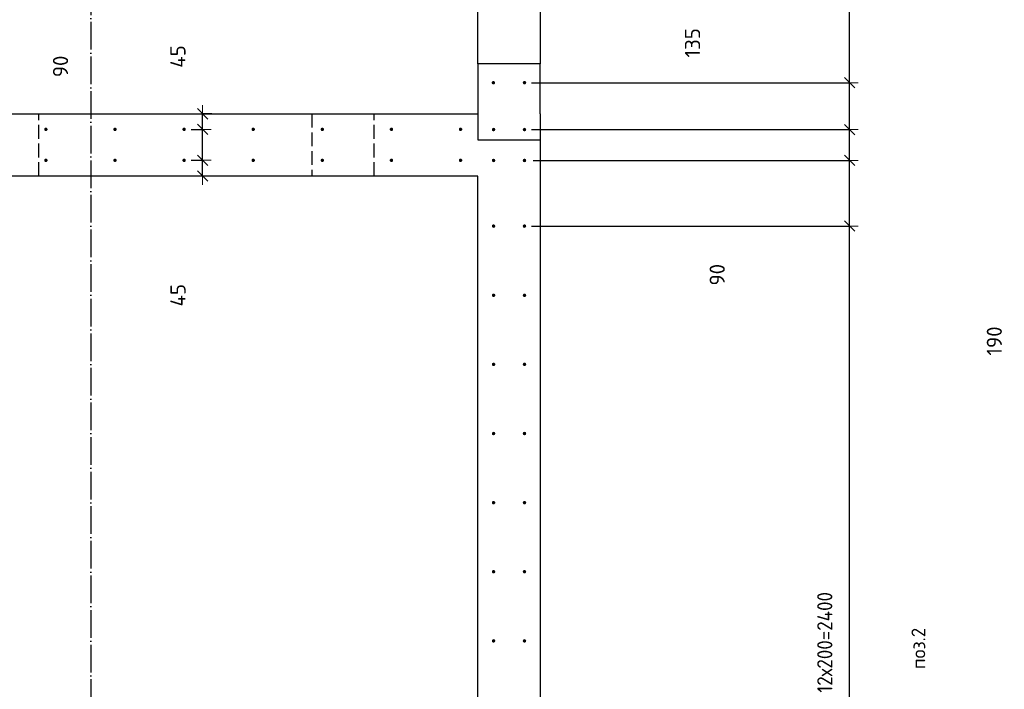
# Model space of a CAD drawing. Header units: millimetres. Extents: x -2258 to 68686, y -2266 to 30725.
# Tile 46 of 83: x 35614 to 38464, y 11455 to 13392. Entities that reach past the tile are written whole.
import ezdxf

# ---------------------------------------------------------------- set-up
doc = ezdxf.new("R2010")
doc.units = ezdxf.units.MM
doc.header["$PDMODE"] = 65
for name, pattern in [('______11', [100, 80, -10, 0, -10]), ('______2', [54, 40, -14]), ('______5', [220, 160, -20, 20, -20])]:
    doc.linetypes.add(name, pattern=pattern)
for name, color, linetype, lineweight in [('Standard', 7, 'Continuous', 25), ('Арм.стержн. вертикальными 1', 22, 'Continuous', 35), ('Размерная линия_ общее', 7, 'Continuous', 13)]:
    doc.layers.add(name, color=color, linetype=linetype, lineweight=lineweight)
doc.layers.add('Осевая линия_ общее', color=7, linetype='______5', lineweight=13, true_color=0xa0a0a0)
doc.styles.add('ISOCPEUR', font='ISOCPEUR')
doc.dimstyles.new('DIMSTYLE_11', dxfattribs={"dimtxt": 44, "dimasz": 50, "dimexe": 0, "dimexo": 0, "dimgap": 22, "dimtad": 2, "dimdec": 0, "dimrnd": 5, "dimzin": 12, "dimdsep": 46, "dimtxsty": 'ISOCPEUR', "dimblk1": 'ALL_ML_STRICH', "dimblk2": 'ALL_ML_STRICH', "dimsah": 1, "dimcen": 0, "dimclrd": 7, "dimclre": 256, "dimclrt": 7, "dimadec": 0, "dimazin": 0, "dimtfac": 1, "dimtdec": 0, "dimtix": 1, "dimtmove": 2, "dimatfit": 3, "dimfxl": 0, "dimtvp": 1.2, "dimtzin": 0, "dimlwd": 0, "dimlwe": -3, "dimarcsym": 0})
doc.dimstyles.new('DIMSTYLE_3', dxfattribs={"dimtxt": 44, "dimasz": 50, "dimexe": 0, "dimexo": 0, "dimgap": 22, "dimtad": 2, "dimdec": 0, "dimrnd": 5, "dimzin": 12, "dimdsep": 46, "dimtxsty": 'ISOCPEUR', "dimblk1": 'ALL_ML_STRICH', "dimblk2": 'ALL_ML_STRICH', "dimsah": 1, "dimcen": 0, "dimclrd": 7, "dimclre": 256, "dimclrt": 7, "dimadec": 0, "dimazin": 0, "dimtfac": 1, "dimtdec": 0, "dimtix": 1, "dimtmove": 2, "dimatfit": 3, "dimfxl": 0, "dimtzin": 0, "dimlwd": 0, "dimlwe": -3, "dimarcsym": 0})
doc.dimstyles.new('DIMSTYLE_8', dxfattribs={"dimtxt": 44, "dimasz": 50, "dimexe": 0, "dimexo": 0, "dimgap": 22, "dimtad": 0, "dimdec": 0, "dimrnd": 5, "dimzin": 12, "dimdsep": 46, "dimtxsty": 'ISOCPEUR', "dimblk1": 'ALL_ML_STRICH', "dimblk2": 'ALL_ML_STRICH', "dimsah": 1, "dimcen": 0, "dimclrd": 7, "dimclre": 256, "dimclrt": 7, "dimadec": 0, "dimazin": 0, "dimtfac": 1, "dimtdec": 0, "dimtix": 1, "dimtmove": 2, "dimatfit": 3, "dimfxl": 0, "dimtzin": 0, "dimlwd": 0, "dimlwe": -3, "dimarcsym": 0})

# ---------------------------------------------------------------- blocks, each defined once
blk = doc.blocks.new('ALL_ML_STRICH')
at = {"color": 0, "linetype": 'ByBlock', "lineweight": -2}
for p, q in [((-1, 0), (0.5, 0)), ((-0.3, -0.3), (0.3, 0.3)), ((0, -0.5), (0, 0.5))]:
    blk.add_line(p, q, dxfattribs=at)
blk = doc.blocks.new('*D371')
at = {"layer": 'DEFPOINTS', "color": 7, "linetype": 'Continuous', "lineweight": 13, "transparency": 33554687}
for p in [(36090, 12985.5), (36143.7, 12940), (36190.5, 12940)]:
    blk.add_point(p, dxfattribs=at)
at = {"layer": 'Размерная линия_ общее', "color": 253, "linetype": 'Continuous', "lineweight": -2, "true_color": 0xa0a0a0, "transparency": 33554687}
for p, q in [((36110, 12985.5), (36143.7, 12985.5)), ((36170.5, 12940), (36143.7, 12940))]:
    blk.add_line(p, q, dxfattribs=at)
at = {"layer": 'Размерная линия_ общее', "color": 7, "linetype": 'Continuous', "lineweight": -2, "transparency": 33554687}
blk.add_line((36143.7, 12940), (36143.7, 12985.5), dxfattribs=at)
at = {"layer": 'Размерная линия_ общее', "color": 7, "linetype": 'Continuous', "lineweight": 13, "transparency": 33554687, "xscale": 50, "yscale": 50, "zscale": 50}
for p, rotation in [((36143.7, 12985.5), 90), ((36143.7, 12940), 270)]:
    blk.add_blockref('ALL_ML_STRICH', p, dxfattribs=dict(at, rotation=rotation))
at = {"layer": 'Размерная линия_ общее', "color": 7, "linetype": 'Continuous', "lineweight": 13, "transparency": 33554687, "insert": (36072.3, 12595.1), "char_height": 44, "width": 88, "attachment_point": 5, "rotation": 90, "style": 'ISOCPEUR'}
blk.add_mtext('\\A1;{45}', dxfattribs=at)
blk = doc.blocks.new('*D372')
at = {"layer": 'DEFPOINTS', "color": 7, "linetype": 'Continuous', "lineweight": 13, "transparency": 33554687}
for p in [(36090, 13075), (36090, 12985.5), (36143.7, 12985.5)]:
    blk.add_point(p, dxfattribs=at)
at = {"layer": 'Размерная линия_ общее', "color": 253, "linetype": 'Continuous', "lineweight": -2, "true_color": 0xa0a0a0, "transparency": 33554687}
for p, q in [((36110, 13075), (36143.7, 13075)), ((36110, 12985.5), (36143.7, 12985.5))]:
    blk.add_line(p, q, dxfattribs=at)
at = {"layer": 'Размерная линия_ общее', "color": 7, "linetype": 'Continuous', "lineweight": -2, "transparency": 33554687}
blk.add_line((36143.7, 12985.5), (36143.7, 13075), dxfattribs=at)
at = {"layer": 'Размерная линия_ общее', "color": 7, "linetype": 'Continuous', "lineweight": 13, "transparency": 33554687, "xscale": 50, "yscale": 50, "zscale": 50}
for p, rotation in [((36143.7, 13075), 90), ((36143.7, 12985.5), 270)]:
    blk.add_blockref('ALL_ML_STRICH', p, dxfattribs=dict(at, rotation=rotation))
at = {"layer": 'Размерная линия_ общее', "color": 7, "linetype": 'Continuous', "lineweight": 13, "transparency": 33554687, "insert": (35732.4, 13257.2), "char_height": 44, "width": 88, "attachment_point": 5, "rotation": 90, "style": 'ISOCPEUR'}
blk.add_mtext('\\A1;{90}', dxfattribs=at)
blk = doc.blocks.new('*D373')
at = {"layer": 'DEFPOINTS', "color": 7, "linetype": 'Continuous', "lineweight": 13, "transparency": 33554687}
for p in [(36190.5, 13120), (36090, 13075), (36143.7, 13075)]:
    blk.add_point(p, dxfattribs=at)
at = {"layer": 'Размерная линия_ общее', "color": 253, "linetype": 'Continuous', "lineweight": -2, "true_color": 0xa0a0a0, "transparency": 33554687}
for p, q in [((36170.5, 13120), (36143.7, 13120)), ((36110, 13075), (36143.7, 13075))]:
    blk.add_line(p, q, dxfattribs=at)
at = {"layer": 'Размерная линия_ общее', "color": 7, "linetype": 'Continuous', "lineweight": -2, "transparency": 33554687}
blk.add_line((36143.7, 13075), (36143.7, 13120), dxfattribs=at)
at = {"layer": 'Размерная линия_ общее', "color": 7, "linetype": 'Continuous', "lineweight": 13, "transparency": 33554687, "xscale": 50, "yscale": 50, "zscale": 50}
for p, rotation in [((36143.7, 13120), 90), ((36143.7, 13075), 270)]:
    blk.add_blockref('ALL_ML_STRICH', p, dxfattribs=dict(at, rotation=rotation))
at = {"layer": 'Размерная линия_ общее', "color": 7, "linetype": 'Continuous', "lineweight": 13, "transparency": 33554687, "insert": (36072.1, 13285.8), "char_height": 44, "width": 88, "attachment_point": 5, "rotation": 90, "style": 'ISOCPEUR'}
blk.add_mtext('\\A1;{45}', dxfattribs=at)
blk = doc.blocks.new('*D426')
at = {"layer": 'DEFPOINTS', "color": 7, "linetype": 'Continuous', "lineweight": 13, "transparency": 33554687}
for p in [(37075, 12795), (37075, 10395), (38016, 10395)]:
    blk.add_point(p, dxfattribs=at)
at = {"layer": 'Размерная линия_ общее', "color": 253, "linetype": 'Continuous', "lineweight": -2, "true_color": 0xa0a0a0, "transparency": 33554687}
for p, q in [((37095, 12795), (38016, 12795)), ((37095, 10395), (38016, 10395))]:
    blk.add_line(p, q, dxfattribs=at)
at = {"layer": 'Размерная линия_ общее', "color": 7, "linetype": 'Continuous', "lineweight": -2, "transparency": 33554687}
blk.add_line((38016, 10395), (38016, 12795), dxfattribs=at)
at = {"layer": 'Размерная линия_ общее', "color": 7, "linetype": 'Continuous', "lineweight": 13, "transparency": 33554687, "xscale": 50, "yscale": 50, "zscale": 50}
for p, rotation in [((38016, 12795), 90), ((38016, 10395), 270)]:
    blk.add_blockref('ALL_ML_STRICH', p, dxfattribs=dict(at, rotation=rotation))
at = {"layer": 'Размерная линия_ общее', "color": 7, "linetype": 'Continuous', "lineweight": 13, "transparency": 33554687, "insert": (37922, 11445), "char_height": 44, "width": 2.2, "attachment_point": 1, "rotation": 90, "line_spacing_factor": 0.60241, "style": 'ISOCPEUR'}
blk.add_mtext('\\W0.91;12х200=2400', dxfattribs=at)
blk = doc.blocks.new('*D427')
at = {"layer": 'DEFPOINTS', "color": 7, "linetype": 'Continuous', "lineweight": 13, "transparency": 33554687}
for p in [(37080, 12985), (37075, 12795), (38016, 12795)]:
    blk.add_point(p, dxfattribs=at)
at = {"layer": 'Размерная линия_ общее', "color": 253, "linetype": 'Continuous', "lineweight": -2, "true_color": 0xa0a0a0, "transparency": 33554687}
for p, q in [((37100, 12985), (38016, 12985)), ((37095, 12795), (38016, 12795))]:
    blk.add_line(p, q, dxfattribs=at)
at = {"layer": 'Размерная линия_ общее', "color": 7, "linetype": 'Continuous', "lineweight": -2, "transparency": 33554687}
blk.add_line((38016, 12795), (38016, 12985), dxfattribs=at)
at = {"layer": 'Размерная линия_ общее', "color": 7, "linetype": 'Continuous', "lineweight": 13, "transparency": 33554687, "xscale": 50, "yscale": 50, "zscale": 50}
for p, rotation in [((38016, 12985), 90), ((38016, 12795), 270)]:
    blk.add_blockref('ALL_ML_STRICH', p, dxfattribs=dict(at, rotation=rotation))
at = {"layer": 'Размерная линия_ общее', "color": 7, "linetype": 'Continuous', "lineweight": 13, "transparency": 33554687, "insert": (38434.6, 12462.6), "char_height": 44, "width": 132, "attachment_point": 5, "rotation": 90, "style": 'ISOCPEUR'}
blk.add_mtext('\\A1;{190}', dxfattribs=at)
blk = doc.blocks.new('*D428')
at = {"layer": 'DEFPOINTS', "color": 7, "linetype": 'Continuous', "lineweight": 13, "transparency": 33554687}
for p in [(37075, 13074.5), (37080, 12985), (38016, 12985)]:
    blk.add_point(p, dxfattribs=at)
at = {"layer": 'Размерная линия_ общее', "color": 253, "linetype": 'Continuous', "lineweight": -2, "true_color": 0xa0a0a0, "transparency": 33554687}
for p, q in [((37095, 13074.5), (38016, 13074.5)), ((37100, 12985), (38016, 12985))]:
    blk.add_line(p, q, dxfattribs=at)
at = {"layer": 'Размерная линия_ общее', "color": 7, "linetype": 'Continuous', "lineweight": -2, "transparency": 33554687}
blk.add_line((38016, 12985), (38016, 13074.5), dxfattribs=at)
at = {"layer": 'Размерная линия_ общее', "color": 7, "linetype": 'Continuous', "lineweight": 13, "transparency": 33554687, "xscale": 50, "yscale": 50, "zscale": 50}
for p, rotation in [((38016, 13074.5), 90), ((38016, 12985), 270)]:
    blk.add_blockref('ALL_ML_STRICH', p, dxfattribs=dict(at, rotation=rotation))
at = {"layer": 'Размерная линия_ общее', "color": 7, "linetype": 'Continuous', "lineweight": 13, "transparency": 33554687, "insert": (37632.7, 12654.4), "char_height": 44, "width": 88, "attachment_point": 5, "rotation": 90, "style": 'ISOCPEUR'}
blk.add_mtext('\\A1;{90}', dxfattribs=at)
blk = doc.blocks.new('*D429')
at = {"layer": 'DEFPOINTS', "color": 7, "linetype": 'Continuous', "lineweight": 13, "transparency": 33554687}
for p in [(37075, 13210), (37075, 13074.5), (38016, 13074.5)]:
    blk.add_point(p, dxfattribs=at)
at = {"layer": 'Размерная линия_ общее', "color": 253, "linetype": 'Continuous', "lineweight": -2, "true_color": 0xa0a0a0, "transparency": 33554687}
for p, q in [((37095, 13210), (38016, 13210)), ((37095, 13074.5), (38016, 13074.5))]:
    blk.add_line(p, q, dxfattribs=at)
at = {"layer": 'Размерная линия_ общее', "color": 7, "linetype": 'Continuous', "lineweight": -2, "transparency": 33554687}
blk.add_line((38016, 13074.5), (38016, 13210), dxfattribs=at)
at = {"layer": 'Размерная линия_ общее', "color": 7, "linetype": 'Continuous', "lineweight": 13, "transparency": 33554687, "xscale": 50, "yscale": 50, "zscale": 50}
for p, rotation in [((38016, 13210), 90), ((38016, 13074.5), 270)]:
    blk.add_blockref('ALL_ML_STRICH', p, dxfattribs=dict(at, rotation=rotation))
at = {"layer": 'Размерная линия_ общее', "color": 7, "linetype": 'Continuous', "lineweight": 13, "transparency": 33554687, "insert": (37561.2, 13325.4), "char_height": 44, "width": 132, "attachment_point": 5, "rotation": 90, "style": 'ISOCPEUR'}
blk.add_mtext('\\A1;{135}', dxfattribs=at)
blk = doc.blocks.new('*D430')
at = {"layer": 'DEFPOINTS', "color": 7, "linetype": 'Continuous', "lineweight": 13, "transparency": 33554687}
for p in [(37075, 14010), (37075, 13210), (38016, 13210)]:
    blk.add_point(p, dxfattribs=at)
at = {"layer": 'Размерная линия_ общее', "color": 253, "linetype": 'Continuous', "lineweight": -2, "true_color": 0xa0a0a0, "transparency": 33554687}
for p, q in [((37095, 14010), (38016, 14010)), ((37095, 13210), (38016, 13210))]:
    blk.add_line(p, q, dxfattribs=at)
at = {"layer": 'Размерная линия_ общее', "color": 7, "linetype": 'Continuous', "lineweight": -2, "transparency": 33554687}
blk.add_line((38016, 13210), (38016, 14010), dxfattribs=at)
at = {"layer": 'Размерная линия_ общее', "color": 7, "linetype": 'Continuous', "lineweight": 13, "transparency": 33554687, "xscale": 50, "yscale": 50, "zscale": 50}
for p, rotation in [((38016, 14010), 90), ((38016, 13210), 270)]:
    blk.add_blockref('ALL_ML_STRICH', p, dxfattribs=dict(at, rotation=rotation))
at = {"layer": 'Размерная линия_ общее', "color": 7, "linetype": 'Continuous', "lineweight": 13, "transparency": 33554687, "insert": (37922, 13540), "char_height": 44, "width": 2.2, "attachment_point": 1, "rotation": 90, "line_spacing_factor": 0.60241, "style": 'ISOCPEUR'}
blk.add_mtext('\\W0.91;4х200', dxfattribs=at)

msp = doc.modelspace()

# ---------------------------------------------------------------- hatches: boundary and pattern name
at = {"layer": 'Арм.стержн. вертикальными 1', "linetype": 'Continuous', "lineweight": 50, "transparency": 33554687}
for points in [[(36990, 13210), (36989.6, 13211.9), (36988.5, 13213.5), (36986.9, 13214.6), (36985, 13215), (36983.1, 13214.6), (36981.5, 13213.5), (36980.4, 13211.9), (36980, 13210), (36980.4, 13208.1), (36981.5, 13206.5), (36983.1, 13205.4), (36985, 13205), (36986.9, 13205.4), (36988.5, 13206.5), (36989.6, 13208.1)], [(37080, 13210), (37079.6, 13211.9), (37078.5, 13213.5), (37076.9, 13214.6), (37075, 13215), (37073.1, 13214.6), (37071.5, 13213.5), (37070.4, 13211.9), (37070, 13210), (37070.4, 13208.1), (37071.5, 13206.5), (37073.1, 13205.4), (37075, 13205), (37076.9, 13205.4), (37078.5, 13206.5), (37079.6, 13208.1)], [(35695, 13075), (35694.6, 13076.9), (35693.5, 13078.5), (35691.9, 13079.6), (35690, 13080), (35688.1, 13079.6), (35686.5, 13078.5), (35685.4, 13076.9), (35685, 13075), (35685.4, 13073.1), (35686.5, 13071.5), (35688.1, 13070.4), (35690, 13070), (35691.9, 13070.4), (35693.5, 13071.5), (35694.6, 13073.1)], [(35895, 13075), (35894.6, 13076.9), (35893.5, 13078.5), (35891.9, 13079.6), (35890, 13080), (35888.1, 13079.6), (35886.5, 13078.5), (35885.4, 13076.9), (35885, 13075), (35885.4, 13073.1), (35886.5, 13071.5), (35888.1, 13070.4), (35890, 13070), (35891.9, 13070.4), (35893.5, 13071.5), (35894.6, 13073.1)], [(36095, 13075), (36094.6, 13076.9), (36093.5, 13078.5), (36091.9, 13079.6), (36090, 13080), (36088.1, 13079.6), (36086.5, 13078.5), (36085.4, 13076.9), (36085, 13075), (36085.4, 13073.1), (36086.5, 13071.5), (36088.1, 13070.4), (36090, 13070), (36091.9, 13070.4), (36093.5, 13071.5), (36094.6, 13073.1)], [(36295, 13075), (36294.6, 13076.9), (36293.5, 13078.5), (36291.9, 13079.6), (36290, 13080), (36288.1, 13079.6), (36286.5, 13078.5), (36285.4, 13076.9), (36285, 13075), (36285.4, 13073.1), (36286.5, 13071.5), (36288.1, 13070.4), (36290, 13070), (36291.9, 13070.4), (36293.5, 13071.5), (36294.6, 13073.1)], [(36495, 13075), (36494.6, 13076.9), (36493.5, 13078.5), (36491.9, 13079.6), (36490, 13080), (36488.1, 13079.6), (36486.5, 13078.5), (36485.4, 13076.9), (36485, 13075), (36485.4, 13073.1), (36486.5, 13071.5), (36488.1, 13070.4), (36490, 13070), (36491.9, 13070.4), (36493.5, 13071.5), (36494.6, 13073.1)], [(36695, 13075), (36694.6, 13076.9), (36693.5, 13078.5), (36691.9, 13079.6), (36690, 13080), (36688.1, 13079.6), (36686.5, 13078.5), (36685.4, 13076.9), (36685, 13075), (36685.4, 13073.1), (36686.5, 13071.5), (36688.1, 13070.4), (36690, 13070), (36691.9, 13070.4), (36693.5, 13071.5), (36694.6, 13073.1)], [(36895, 13075), (36894.6, 13076.9), (36893.5, 13078.5), (36891.9, 13079.6), (36890, 13080), (36888.1, 13079.6), (36886.5, 13078.5), (36885.4, 13076.9), (36885, 13075), (36885.4, 13073.1), (36886.5, 13071.5), (36888.1, 13070.4), (36890, 13070), (36891.9, 13070.4), (36893.5, 13071.5), (36894.6, 13073.1)], [(36990.5, 13074.5), (36990.1, 13076.4), (36989, 13078), (36987.4, 13079.1), (36985.5, 13079.5), (36983.6, 13079.1), (36981.9, 13078), (36980.8, 13076.4), (36980.5, 13074.5), (36980.8, 13072.6), (36981.9, 13071), (36983.6, 13069.9), (36985.5, 13069.5), (36987.4, 13069.9), (36989, 13071), (36990.1, 13072.6)], [(37080, 13074.5), (37079.6, 13076.4), (37078.5, 13078), (37076.9, 13079.1), (37075, 13079.5), (37073.1, 13079.1), (37071.5, 13078), (37070.4, 13076.4), (37070, 13074.5), (37070.4, 13072.6), (37071.5, 13071), (37073.1, 13069.9), (37075, 13069.5), (37076.9, 13069.9), (37078.5, 13071), (37079.6, 13072.6)], [(35695, 12985.5), (35694.6, 12987.4), (35693.5, 12989), (35691.9, 12990.1), (35690, 12990.5), (35688.1, 12990.1), (35686.5, 12989), (35685.4, 12987.4), (35685, 12985.5), (35685.4, 12983.6), (35686.5, 12981.9), (35688.1, 12980.8), (35690, 12980.5), (35691.9, 12980.8), (35693.5, 12981.9), (35694.6, 12983.6)], [(35895, 12985.5), (35894.6, 12987.4), (35893.5, 12989), (35891.9, 12990.1), (35890, 12990.5), (35888.1, 12990.1), (35886.5, 12989), (35885.4, 12987.4), (35885, 12985.5), (35885.4, 12983.6), (35886.5, 12981.9), (35888.1, 12980.8), (35890, 12980.5), (35891.9, 12980.8), (35893.5, 12981.9), (35894.6, 12983.6)], [(36095, 12985.5), (36094.6, 12987.4), (36093.5, 12989), (36091.9, 12990.1), (36090, 12990.5), (36088.1, 12990.1), (36086.5, 12989), (36085.4, 12987.4), (36085, 12985.5), (36085.4, 12983.6), (36086.5, 12981.9), (36088.1, 12980.8), (36090, 12980.5), (36091.9, 12980.8), (36093.5, 12981.9), (36094.6, 12983.6)], [(36295, 12985.5), (36294.6, 12987.4), (36293.5, 12989), (36291.9, 12990.1), (36290, 12990.5), (36288.1, 12990.1), (36286.5, 12989), (36285.4, 12987.4), (36285, 12985.5), (36285.4, 12983.6), (36286.5, 12981.9), (36288.1, 12980.8), (36290, 12980.5), (36291.9, 12980.8), (36293.5, 12981.9), (36294.6, 12983.6)], [(36495, 12985.5), (36494.6, 12987.4), (36493.5, 12989), (36491.9, 12990.1), (36490, 12990.5), (36488.1, 12990.1), (36486.5, 12989), (36485.4, 12987.4), (36485, 12985.5), (36485.4, 12983.6), (36486.5, 12981.9), (36488.1, 12980.8), (36490, 12980.5), (36491.9, 12980.8), (36493.5, 12981.9), (36494.6, 12983.6)], [(36695, 12985.5), (36694.6, 12987.4), (36693.5, 12989), (36691.9, 12990.1), (36690, 12990.5), (36688.1, 12990.1), (36686.5, 12989), (36685.4, 12987.4), (36685, 12985.5), (36685.4, 12983.6), (36686.5, 12981.9), (36688.1, 12980.8), (36690, 12980.5), (36691.9, 12980.8), (36693.5, 12981.9), (36694.6, 12983.6)], [(36895, 12985.5), (36894.6, 12987.4), (36893.5, 12989), (36891.9, 12990.1), (36890, 12990.5), (36888.1, 12990.1), (36886.5, 12989), (36885.4, 12987.4), (36885, 12985.5), (36885.4, 12983.6), (36886.5, 12981.9), (36888.1, 12980.8), (36890, 12980.5), (36891.9, 12980.8), (36893.5, 12981.9), (36894.6, 12983.6)], [(36990.5, 12985), (36990.1, 12986.9), (36989, 12988.5), (36987.4, 12989.6), (36985.5, 12990), (36983.6, 12989.6), (36981.9, 12988.5), (36980.8, 12986.9), (36980.5, 12985), (36980.8, 12983.1), (36981.9, 12981.4), (36983.6, 12980.4), (36985.5, 12980), (36987.4, 12980.4), (36989, 12981.4), (36990.1, 12983.1)], [(37080, 12985), (37079.6, 12986.9), (37078.5, 12988.5), (37076.9, 12989.6), (37075, 12990), (37073.1, 12989.6), (37071.5, 12988.5), (37070.4, 12986.9), (37070, 12985), (37070.4, 12983.1), (37071.5, 12981.4), (37073.1, 12980.4), (37075, 12980), (37076.9, 12980.4), (37078.5, 12981.4), (37079.6, 12983.1)], [(36990.5, 12795), (36990.1, 12796.9), (36989, 12798.5), (36987.4, 12799.6), (36985.5, 12800), (36983.6, 12799.6), (36981.9, 12798.5), (36980.8, 12796.9), (36980.5, 12795), (36980.8, 12793.1), (36981.9, 12791.5), (36983.6, 12790.4), (36985.5, 12790), (36987.4, 12790.4), (36989, 12791.5), (36990.1, 12793.1)], [(37080, 12795), (37079.6, 12796.9), (37078.5, 12798.5), (37076.9, 12799.6), (37075, 12800), (37073.1, 12799.6), (37071.5, 12798.5), (37070.4, 12796.9), (37070, 12795), (37070.4, 12793.1), (37071.5, 12791.5), (37073.1, 12790.4), (37075, 12790), (37076.9, 12790.4), (37078.5, 12791.5), (37079.6, 12793.1)], [(36990.5, 12595), (36990.1, 12596.9), (36989, 12598.5), (36987.4, 12599.6), (36985.5, 12600), (36983.6, 12599.6), (36981.9, 12598.5), (36980.8, 12596.9), (36980.5, 12595), (36980.8, 12593.1), (36981.9, 12591.5), (36983.6, 12590.4), (36985.5, 12590), (36987.4, 12590.4), (36989, 12591.5), (36990.1, 12593.1)], [(37080, 12595), (37079.6, 12596.9), (37078.5, 12598.5), (37076.9, 12599.6), (37075, 12600), (37073.1, 12599.6), (37071.5, 12598.5), (37070.4, 12596.9), (37070, 12595), (37070.4, 12593.1), (37071.5, 12591.5), (37073.1, 12590.4), (37075, 12590), (37076.9, 12590.4), (37078.5, 12591.5), (37079.6, 12593.1)], [(36990.5, 12395), (36990.1, 12396.9), (36989, 12398.5), (36987.4, 12399.6), (36985.5, 12400), (36983.6, 12399.6), (36981.9, 12398.5), (36980.8, 12396.9), (36980.5, 12395), (36980.8, 12393.1), (36981.9, 12391.5), (36983.6, 12390.4), (36985.5, 12390), (36987.4, 12390.4), (36989, 12391.5), (36990.1, 12393.1)], [(37080, 12395), (37079.6, 12396.9), (37078.5, 12398.5), (37076.9, 12399.6), (37075, 12400), (37073.1, 12399.6), (37071.5, 12398.5), (37070.4, 12396.9), (37070, 12395), (37070.4, 12393.1), (37071.5, 12391.5), (37073.1, 12390.4), (37075, 12390), (37076.9, 12390.4), (37078.5, 12391.5), (37079.6, 12393.1)], [(36990.5, 12195), (36990.1, 12196.9), (36989, 12198.5), (36987.4, 12199.6), (36985.5, 12200), (36983.6, 12199.6), (36981.9, 12198.5), (36980.8, 12196.9), (36980.5, 12195), (36980.8, 12193.1), (36981.9, 12191.5), (36983.6, 12190.4), (36985.5, 12190), (36987.4, 12190.4), (36989, 12191.5), (36990.1, 12193.1)], [(37080, 12195), (37079.6, 12196.9), (37078.5, 12198.5), (37076.9, 12199.6), (37075, 12200), (37073.1, 12199.6), (37071.5, 12198.5), (37070.4, 12196.9), (37070, 12195), (37070.4, 12193.1), (37071.5, 12191.5), (37073.1, 12190.4), (37075, 12190), (37076.9, 12190.4), (37078.5, 12191.5), (37079.6, 12193.1)], [(36990.5, 11995), (36990.1, 11996.9), (36989, 11998.5), (36987.4, 11999.6), (36985.5, 12000), (36983.6, 11999.6), (36981.9, 11998.5), (36980.8, 11996.9), (36980.5, 11995), (36980.8, 11993.1), (36981.9, 11991.5), (36983.6, 11990.4), (36985.5, 11990), (36987.4, 11990.4), (36989, 11991.5), (36990.1, 11993.1)], [(37080, 11995), (37079.6, 11996.9), (37078.5, 11998.5), (37076.9, 11999.6), (37075, 12000), (37073.1, 11999.6), (37071.5, 11998.5), (37070.4, 11996.9), (37070, 11995), (37070.4, 11993.1), (37071.5, 11991.5), (37073.1, 11990.4), (37075, 11990), (37076.9, 11990.4), (37078.5, 11991.5), (37079.6, 11993.1)], [(36990.5, 11795), (36990.1, 11796.9), (36989, 11798.5), (36987.4, 11799.6), (36985.5, 11800), (36983.6, 11799.6), (36981.9, 11798.5), (36980.8, 11796.9), (36980.5, 11795), (36980.8, 11793.1), (36981.9, 11791.5), (36983.6, 11790.4), (36985.5, 11790), (36987.4, 11790.4), (36989, 11791.5), (36990.1, 11793.1)], [(37080, 11795), (37079.6, 11796.9), (37078.5, 11798.5), (37076.9, 11799.6), (37075, 11800), (37073.1, 11799.6), (37071.5, 11798.5), (37070.4, 11796.9), (37070, 11795), (37070.4, 11793.1), (37071.5, 11791.5), (37073.1, 11790.4), (37075, 11790), (37076.9, 11790.4), (37078.5, 11791.5), (37079.6, 11793.1)], [(36990.5, 11595), (36990.1, 11596.9), (36989, 11598.5), (36987.4, 11599.6), (36985.5, 11600), (36983.6, 11599.6), (36981.9, 11598.5), (36980.8, 11596.9), (36980.5, 11595), (36980.8, 11593.1), (36981.9, 11591.5), (36983.6, 11590.4), (36985.5, 11590), (36987.4, 11590.4), (36989, 11591.5), (36990.1, 11593.1)], [(37080, 11595), (37079.6, 11596.9), (37078.5, 11598.5), (37076.9, 11599.6), (37075, 11600), (37073.1, 11599.6), (37071.5, 11598.5), (37070.4, 11596.9), (37070, 11595), (37070.4, 11593.1), (37071.5, 11591.5), (37073.1, 11590.4), (37075, 11590), (37076.9, 11590.4), (37078.5, 11591.5), (37079.6, 11593.1)]]:
    msp.add_hatch(color=4, dxfattribs=at).paths.add_polyline_path(points)

# ---------------------------------------------------------------- linework, layer by layer
at = {"color": 7, "linetype": 'Continuous', "lineweight": 25, "transparency": 33554687}
for p, q in [((35010, 13120), (36940, 13120)), ((36940, 13120), (36940, 13045)), ((37120, 13120), (37120, 13045)), ((36940, 13045), (37120, 13045)), ((37120, 13045), (37120, 12940)), ((36940, 12940), (35190, 12940)), ((36940, 10400), (36940, 12940)), ((37120, 12940), (37120, 10400))]:
    msp.add_line(p, q, dxfattribs=at)
at = {"color": 7, "linetype": '______2', "lineweight": 25, "transparency": 33554687}
for p, q in [((35670, 12940), (35670, 13120)), ((36460, 13120), (36460, 12940)), ((36640, 12940), (36640, 13120))]:
    msp.add_line(p, q, dxfattribs=at)
at = {"layer": 'Standard', "color": 7, "linetype": 'Continuous', "lineweight": 25, "transparency": 33554687}
for p, q in [((36940, 13265), (36940, 15920)), ((37120, 13980), (37120, 13265)), ((36940, 13265), (36940, 13120)), ((37120, 13265), (36940, 13265)), ((37120, 13120), (37120, 13265))]:
    msp.add_line(p, q, dxfattribs=at)
at = {"layer": 'Осевая линия_ общее', "color": 253, "linetype": '______11', "lineweight": -3, "true_color": 0xa0a0a0, "transparency": 33554687}
msp.add_line((35820, 16188.5), (35820, -2123), dxfattribs=at)

# ---------------------------------------------------------------- texts
at = {"layer": 'Standard', "color": 7, "linetype": 'Continuous', "lineweight": 13, "transparency": 33554687, "insert": (38214.9, 11573.1), "char_height": 40, "width": 140.769, "attachment_point": 5, "rotation": 90, "style": 'ISOCPEUR'}
msp.add_mtext('\\A1;{\\fISOCPEUR|i0|b0;\\H40.000000;\\W1.000000;\\C7;поз.2}\\P', dxfattribs=at)

# ---------------------------------------------------------------- dimensions: what is measured, and where the dimension line sits
at = {"layer": 'Размерная линия_ общее', "color": 7, "linetype": 'Continuous', "lineweight": 13, "transparency": 33554687}
for base, p1, p2, text, picture, middle in [((38016, 14010), (37095, 13210), (37095, 14010), '\\W0.91;4х200', '*D430', (37994, 13610)), ((38016, 12795), (37095, 10395), (37095, 12795), '\\W0.91;12х200=2400', '*D426', (37994, 11595))]:
    dim = msp.add_linear_dim(base=base, p1=p1, p2=p2, angle=90, text=text, dimstyle='DIMSTYLE_3', override={"dimpost": '<>', "dimclrd": 7, "dimclre": 253, "dimclrt": 7, "dimlwd": 0, "dimlwe": 65533}, dxfattribs=at)
    dim.commit()
    dim.dimension.update_dxf_attribs({"geometry": picture, "text_midpoint": middle, "dimtype": 160})
for base, p1, p2, dimstyle, picture, middle in [((38015.9671, 13210), (37095, 13074.5034), (37095, 13210), 'DIMSTYLE_3', '*D429', (37561.2087, 13325.3745)), ((36143.7, 13120), (36110, 13075), (36170.5, 13120), 'DIMSTYLE_11', '*D373', (36072.1, 13285.8)), ((36143.7004, 13075.0003), (36110, 12985.469), (36110, 13075.0003), 'DIMSTYLE_11', '*D372', (35732.3589, 13257.2085)), ((38015.9671, 13074.5034), (37100, 12984.9721), (37095, 13074.5034), 'DIMSTYLE_11', '*D428', (37632.7346, 12654.443)), ((36143.7004, 12985.469), (36170.4879, 12940), (36110, 12985.469), 'DIMSTYLE_11', '*D371', (36072.3165, 12595.1244)), ((38016, 12985), (37095, 12795), (37100, 12985), 'DIMSTYLE_8', '*D427', (38434.6, 12462.6))]:
    dim = msp.add_linear_dim(base=base, p1=p1, p2=p2, angle=90, dimstyle=dimstyle, override={"dimpost": '<>', "dimclrd": 7, "dimclre": 253, "dimclrt": 7, "dimlwd": 0, "dimlwe": 65533}, dxfattribs=at)
    dim.commit()
    dim.dimension.update_dxf_attribs({"geometry": picture, "text_midpoint": middle, "dimtype": 160})

doc.saveas('drawing.dxf')
